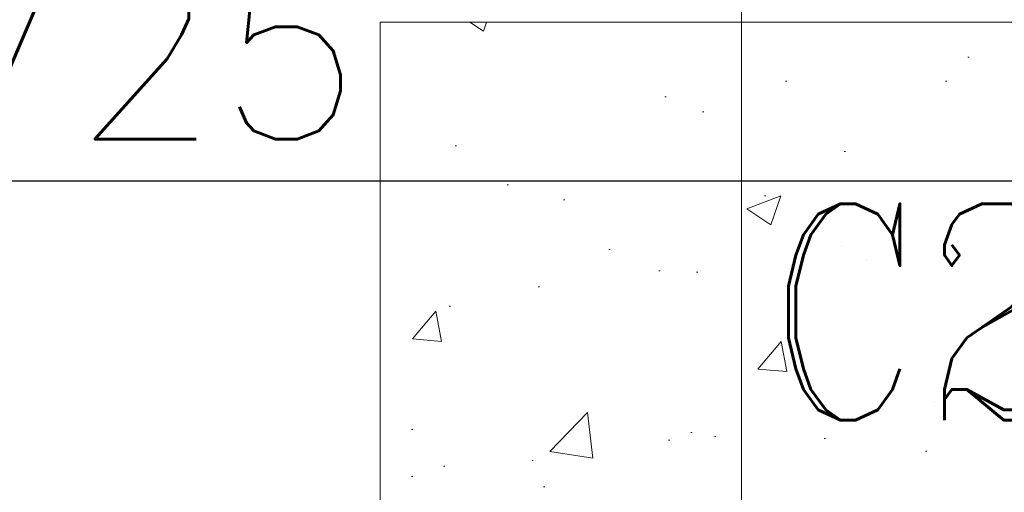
# Model space of a CAD drawing. Header units: inches. Extents: x 0 to 1545919, y 0 to 23143738.
# Tile 80 of 197: x 122541 to 124586, y 146360 to 147342. Entities that reach past the tile are written whole.
import ezdxf

# ---------------------------------------------------------------- set-up
doc = ezdxf.new("R2010")
doc.units = ezdxf.units.IN
doc.header["$LTSCALE"] = 1800
doc.header["$MEASUREMENT"] = 0
doc.linetypes.add('CENTER', pattern=[2, 1.25, -0.25, 0.25, -0.25])
doc.linetypes.add('HIDDEN', pattern=[0.375, 0.25, -0.125])
doc.layers.get('Defpoints').update_dxf_attribs({"lineweight": 18})
for name, color, linetype, lineweight in [('CEN', 8, 'CENTER', 18), ('CONCRETE', 145, 'Continuous', 18), ('DIM', 4, 'Continuous', 18), ('EQUIP', 8, 'HIDDEN', 9), ('TEXT', 3, 'Continuous', 18)]:
    doc.layers.add(name, color=color, linetype=linetype, lineweight=lineweight)
doc.styles.add('ROMANC', font='ROMANC.SHX')
doc.styles.add('ROMANS', font='romans.shx')
doc.dimstyles.new('USER175', dxfattribs={"dimscale": 175, "dimtxt": 2, "dimasz": 1.75, "dimexe": 0, "dimexo": 0, "dimgap": 0.5, "dimtad": 1, "dimdec": 0, "dimzin": 0, "dimdsep": 46, "dimtxsty": 'ROMANS', "dimcen": 0, "dimclrd": 4, "dimclre": 4, "dimclrt": 4, "dimadec": 0, "dimazin": 0, "dimtfac": 0.09, "dimtdec": 0, "dimtix": 1, "dimtofl": 0, "dimtmove": 0, "dimatfit": 3, "dimfxl": 1, "dimtolj": 1, "dimtzin": 0, "dimarcsym": 0})

# ---------------------------------------------------------------- blocks, each defined once
blk = doc.blocks.new('*D896')
at = {"layer": 'Defpoints', "color": 0, "transparency": 16777216}
for p in [(120290.0025459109, 147006.3979347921), (120290.0025459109, 146794.2042979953), (125015.0025459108, 143767.0470372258)]:
    blk.add_point(p, dxfattribs=at)
at = {"layer": 'DIM', "color": 4, "lineweight": -2, "transparency": 16777216}
for p, q in [((120290.0025459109, 146794.2042979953), (120290.0025459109, 147006.3979347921)), ((124708.7525459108, 147006.3979347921), (120596.2525459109, 147006.3979347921)), ((125015.0025459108, 143767.0470372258), (125015.0025459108, 147006.3979347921))]:
    blk.add_line(p, q, dxfattribs=at)
at = {"layer": 'DIM', "color": 4, "transparency": 16777216}
for points in [[(120596.2525459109, 147057.4396014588), (120596.2525459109, 146955.3562681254), (120290.0025459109, 147006.3979347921)], [(124708.7525459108, 147057.4396014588), (124708.7525459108, 146955.3562681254), (125015.0025459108, 147006.3979347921)]]:
    blk.add_solid(points, dxfattribs=at)
at = {"layer": 'DIM', "color": 4, "transparency": 16777216, "insert": (122652.5025459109, 147268.8979347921), "char_height": 350, "attachment_point": 5, "style": 'ROMANS'}
blk.add_mtext('\\A1;4725', dxfattribs=at)
blk = doc.blocks.new('A$C72CE6A6A')
at = {"layer": 'CONCRETE'}
h = blk.add_hatch(dxfattribs=at)
h.set_pattern_fill('AR-CONC', color=256, scale=100, style=0)
h.set_pattern_definition([(50, (72805.86593604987, -38353.03990574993), (717.2601826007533, -62.7521349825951), [75, -825]), (355, (72805.86593604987, -38353.03990574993), (-138.751333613, 752.1921337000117), [60, -660]), (100.4514, (72865.63761604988, -38358.26924574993), (578.5093817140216, 689.4395420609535), [63.74019000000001, -701.142112]), (46.18420000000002, (72805.86593604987, -38153.03990574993), (1067.241048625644, -165.5190143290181), [112.4999999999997, -1237.499999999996]), (96.6356, (72894.80268104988, -38166.83321274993), (934.6627055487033, 974.1178709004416), [95.610288, -1051.713]), (351.1842000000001, (72805.86593604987, -38153.03990574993), (934.6619451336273, 974.1186009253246), [90, -990]), (21, (72905.86593604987, -38203.03990574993), (596.9070521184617, -402.6188906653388), [75, -825]), (326, (72905.86593604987, -38203.03990574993), (243.3153319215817, 725.150045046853), [60, -660]), (71.45140000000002, (72955.60816904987, -38236.59151174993), (840.2226285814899, 322.5304967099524), [63.74019000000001, -701.142112]), (37.50000000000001, (72805.86593604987, -38353.03990574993), (12.15985531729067, 332.8938538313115), [0, -652, 0, -670, 0, -662.5]), (7.499999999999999, (72805.86593604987, -38353.03990574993), (263.0695374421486, 394.4117118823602), [0, -382, 0, -637, 0, -252.5]), (327.5, (72582.86593604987, -38353.03990574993), (533.822436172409, -22.55487173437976), [0, -250, 0, -780, 0, -1035]), (317.5, (72482.86593604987, -38353.03990574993), (583.1861693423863, 100.1049823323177), [0, -325, 0, -518, 0, -735])])
h.paths.add_polyline_path([(9000, -5800), (8250, -5800), (8250, -6800), (9000, -6800)])
h.paths.add_polyline_path([(9750, -5800), (9000, -5800), (9000, -6800), (9750, -6800)])
h.paths.add_polyline_path([(9750, -6800), (9000, -6800), (9000, -7800), (9750, -7800)])
h.paths.add_polyline_path([(9000, -6800), (8250, -6800), (8250, -7800), (9000, -7800)])
h.paths.add_polyline_path([(8973.476001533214, -6740.166406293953), (9781.333144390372, -6740.166406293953), (9781.333144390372, -6065.166406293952), (8973.476001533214, -6065.166406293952)], flags=9)
at = {"layer": 'CEN'}
blk.add_line((9000, -5700), (9000, -7894.583779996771), dxfattribs=at)
at = {"layer": 'CONCRETE'}
blk.add_lwpolyline([(8250, -7800), (9750, -7800), (9750, -5800), (8250, -5800)], close=True, dxfattribs=at)
at = {"layer": 'TEXT', "style": 'ROMANC', "width": 0.8}
blk.add_text('C2a', height=450, dxfattribs=at).set_placement((9051.690287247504, -6627.666406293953))

msp = doc.modelspace()

# ---------------------------------------------------------------- block references
at = {"layer": 'EQUIP'}
msp.add_blockref('A$C72CE6A6A', (115040.0025459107, 153137.0470372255), dxfattribs=at)

# ---------------------------------------------------------------- dimensions: what is measured, and where the dimension line sits
at = {"layer": 'DIM'}
dim = msp.add_linear_dim(base=(120290.0025459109, 147006.3979347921), p1=(125015.0025459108, 143767.0470372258), p2=(120290.0025459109, 146794.2042979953), dimstyle='USER175', dxfattribs=at)
dim.commit()
dim.dimension.update_dxf_attribs({"geometry": '*D896', "text_midpoint": (122652.5025459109, 147268.8979347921)})

doc.saveas('drawing.dxf')
